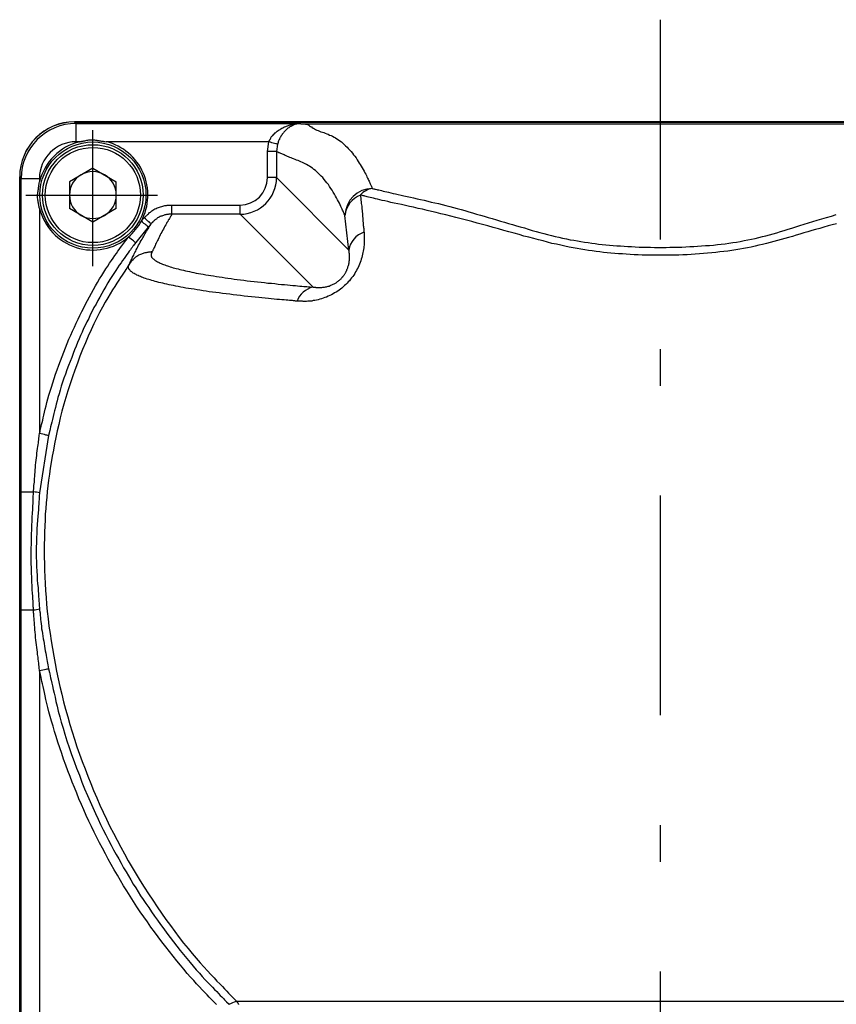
# Model space of a CAD drawing. Extents: x 33 to 392, y 36 to 266.
# Tile 3 of 11: x 33 to 77, y 101 to 155. Entities that reach past the tile are written whole.
import ezdxf

# ---------------------------------------------------------------- set-up
doc = ezdxf.new("R2010")
doc.units = 0
doc.header["$LTSCALE"] = 2
doc.header["$MEASUREMENT"] = 0
doc.linetypes.add('CENTER', pattern=[13, 6, -3, 1, -3])
doc.layers.add('FFグル-プ-0F-0レイヤ', color=7, linetype='CONTINUOUS')

msp = doc.modelspace()

# ---------------------------------------------------------------- linework, layer by layer
at = {"layer": 'FFグル-プ-0F-0レイヤ', "color": 4, "linetype": 'CENTER'}
for p, q in [((67.53, 155.25), (67.53, 46.5)), ((36.53, 141.78), (36.53, 149.21)), ((32.87, 145.67), (40.06, 145.67))]:
    msp.add_line(p, q, dxfattribs=at)
at = {"layer": 'FFグル-プ-0F-0レイヤ', "color": 7, "linetype": 'CONTINUOUS'}
for p, q in [((99.53, 149.67), (35.53, 149.67)), ((35.53, 149.66), (35.61, 149.58)), ((35.53, 149.66), (99.52, 149.66)), ((35.61, 149.58), (47.68, 149.58)), ((35.61, 148.58), (35.61, 149.58)), ((48.03, 149.56), (87.03, 149.56)), ((35.79, 148.58), (35.61, 148.58)), ((46.14, 148.58), (37.26, 148.58)), ((46.07, 146.62), (46.07, 148.05)), ((46.62, 148.45), (46.57, 148.05)), ((46.57, 148.05), (46.57, 146.62)), ((36.53, 147.14), (37.81, 146.4)), ((32.53, 146.67), (32.53, 57.67)), ((32.53, 57.67), (32.53, 146.66)), ((32.61, 146.58), (32.53, 146.66)), ((32.61, 129.45), (32.61, 146.58)), ((32.61, 146.58), (33.61, 146.58)), ((33.61, 146.58), (33.61, 146.4)), ((37.81, 144.93), (37.81, 146.4)), ((46.57, 146.62), (46.07, 146.62)), ((46.57, 146.62), (50.52, 142.66)), ((33.61, 144.93), (33.61, 132.64)), ((36.53, 144.19), (35.25, 144.93)), ((37.81, 144.93), (36.53, 144.19)), ((40.85, 144.63), (40.85, 145.12)), ((40.85, 145.12), (44.57, 145.12)), ((44.57, 144.63), (44.57, 145.12)), ((39.17, 144.24), (39.33, 144.43)), ((44.57, 144.63), (40.85, 144.63)), ((48.56, 140.64), (44.57, 144.63)), ((50.52, 142.66), (50.3, 144.56)), ((39.55, 143.92), (38.87, 143.07)), ((39.71, 144.1), (39.55, 143.92)), ((38.53, 141.92), (38.53, 141.92)), ((34.1, 132.53), (33.62, 129.4)), ((32.61, 129.45), (33.28, 129.45)), ((32.61, 85.82), (32.61, 123.01)), ((32.61, 123.01), (33.28, 123.01)), ((33.61, 119.68), (33.61, 87.29)), ((44.38, 101.63), (90.68, 101.63))]:
    msp.add_line(p, q, dxfattribs=at)
for points in [[(46.62, 148.45), (46.6, 148.45), (46.57, 148.46), (46.52, 148.47), (46.46, 148.49), (46.39, 148.51), (46.31, 148.53), (46.23, 148.55), (46.14, 148.58), (46.15, 148.6), (46.15, 148.6), (46.16, 148.61), (46.16, 148.62), (46.17, 148.64), (46.18, 148.65), (46.19, 148.67), (46.2, 148.69), (46.21, 148.71), (46.22, 148.73), (46.23, 148.75), (46.25, 148.78), (46.26, 148.8), (46.28, 148.83), (46.3, 148.86), (46.32, 148.89), (46.35, 148.92), (46.38, 148.95), (46.41, 148.99), (46.45, 149.02), (46.49, 149.06), (46.53, 149.09), (46.57, 149.13), (46.61, 149.16), (46.66, 149.19), (46.71, 149.23), (46.76, 149.26), (46.81, 149.29), (46.86, 149.32), (46.91, 149.35), (46.96, 149.37), (47.01, 149.4), (47.07, 149.42), (47.12, 149.44), (47.17, 149.46), (47.22, 149.47), (47.26, 149.49), (47.31, 149.5), (47.35, 149.51), (47.39, 149.52), (47.43, 149.53), (47.46, 149.54), (47.49, 149.54), (47.52, 149.55), (47.55, 149.55), (47.57, 149.56), (47.59, 149.56), (47.61, 149.56), (47.62, 149.57), (47.63, 149.57), (47.64, 149.57), (47.65, 149.57), (47.66, 149.57), (47.66, 149.57), (47.67, 149.57), (47.67, 149.57), (47.67, 149.57), (47.67, 149.57), (47.67, 149.57), (47.68, 149.57), (47.68, 149.58), (47.68, 149.58), (47.68, 149.58), (47.68, 149.58), (47.68, 149.58), (47.68, 149.58), (47.68, 149.58), (47.68, 149.58), (47.68, 149.58), (47.68, 149.58), (47.68, 149.58), (47.68, 149.58), (47.68, 149.58), (47.68, 149.58), (47.68, 149.58), (47.68, 149.58), (47.68, 149.58), (47.68, 149.58), (47.68, 149.58), (47.68, 149.58), (47.68, 149.58), (47.68, 149.58), (47.68, 149.58), (47.68, 149.58), (47.68, 149.58), (47.68, 149.58), (47.68, 149.58), (47.68, 149.58), (47.68, 149.58), (47.68, 149.58), (47.68, 149.58), (47.68, 149.58), (47.68, 149.58), (47.68, 149.58), (47.68, 149.58), (47.68, 149.58), (47.68, 149.58), (47.68, 149.58), (47.68, 149.58), (47.68, 149.58), (47.68, 149.58), (47.69, 149.58), (47.69, 149.58), (47.69, 149.58), (47.69, 149.58), (47.69, 149.58), (47.7, 149.58), (47.7, 149.58), (47.7, 149.58), (47.71, 149.58), (47.71, 149.58), (47.71, 149.58), (47.71, 149.58), (47.72, 149.58), (47.72, 149.58), (47.72, 149.58), (47.72, 149.58), (47.72, 149.58), (47.73, 149.58), (47.73, 149.58), (47.73, 149.58), (47.73, 149.58), (47.73, 149.58), (47.73, 149.58), (47.73, 149.58), (47.73, 149.58), (47.73, 149.58), (47.74, 149.58), (47.74, 149.58), (47.74, 149.58)], [(47.74, 149.58), (47.74, 149.58), (47.74, 149.58), (47.74, 149.58), (47.74, 149.58), (47.74, 149.58), (47.74, 149.58), (47.74, 149.58), (47.73, 149.57), (47.73, 149.57), (47.73, 149.57), (47.73, 149.57), (47.73, 149.57), (47.73, 149.57), (47.72, 149.57), (47.72, 149.57), (47.71, 149.57), (47.71, 149.57), (47.7, 149.56), (47.69, 149.56), (47.67, 149.56), (47.66, 149.55), (47.64, 149.55), (47.62, 149.54), (47.6, 149.54), (47.57, 149.53), (47.55, 149.52), (47.52, 149.51), (47.49, 149.49), (47.45, 149.48), (47.42, 149.46), (47.38, 149.44), (47.34, 149.42), (47.3, 149.4), (47.27, 149.37), (47.23, 149.35), (47.19, 149.32), (47.15, 149.29), (47.11, 149.25), (47.07, 149.22), (47.04, 149.18), (47, 149.14), (46.97, 149.11), (46.94, 149.07), (46.91, 149.03), (46.88, 148.99), (46.85, 148.95), (46.83, 148.92), (46.81, 148.88), (46.78, 148.84), (46.76, 148.81), (46.75, 148.78), (46.73, 148.74), (46.72, 148.71), (46.7, 148.69), (46.69, 148.66), (46.68, 148.63), (46.67, 148.61), (46.66, 148.59), (46.66, 148.57), (46.65, 148.55), (46.65, 148.53), (46.64, 148.52), (46.64, 148.51), (46.63, 148.5), (46.63, 148.49), (46.63, 148.48), (46.63, 148.47), (46.63, 148.46), (46.62, 148.46), (46.62, 148.46), (46.62, 148.45), (46.62, 148.45), (46.62, 148.45)], [(47.74, 149.58), (47.74, 149.58), (47.74, 149.58), (47.74, 149.58), (47.74, 149.58), (47.75, 149.58), (47.75, 149.57), (47.75, 149.57), (47.75, 149.57), (47.76, 149.57), (47.76, 149.57), (47.76, 149.57), (47.77, 149.57), (47.77, 149.57), (47.77, 149.57), (47.78, 149.57), (47.78, 149.57), (47.79, 149.57), (47.79, 149.57), (47.8, 149.57), (47.81, 149.57), (47.81, 149.57), (47.82, 149.57), (47.82, 149.57), (47.83, 149.57), (47.83, 149.57), (47.84, 149.57), (47.85, 149.57), (47.85, 149.57), (47.86, 149.57), (47.86, 149.57), (47.87, 149.57), (47.87, 149.57), (47.88, 149.57), (47.88, 149.57), (47.89, 149.57), (47.89, 149.56), (47.9, 149.56), (47.9, 149.56), (47.9, 149.56), (47.91, 149.56), (47.91, 149.56), (47.92, 149.56), (47.92, 149.56), (47.92, 149.56), (47.93, 149.56), (47.93, 149.56), (47.93, 149.56), (47.94, 149.56), (47.94, 149.56), (47.94, 149.56), (47.94, 149.56), (47.95, 149.56), (47.95, 149.56), (47.95, 149.56), (47.96, 149.56), (47.96, 149.56), (47.96, 149.56), (47.96, 149.56), (47.97, 149.56), (47.97, 149.56), (47.97, 149.56), (47.97, 149.56), (47.98, 149.56), (47.98, 149.56), (47.98, 149.56), (47.98, 149.56), (47.98, 149.56), (47.99, 149.56), (47.99, 149.56), (47.99, 149.56), (47.99, 149.56), (47.99, 149.56), (48, 149.56), (48, 149.56), (48, 149.56), (48, 149.56), (48, 149.56), (48.01, 149.56), (48.01, 149.56), (48.01, 149.56), (48.01, 149.56), (48.01, 149.56), (48.01, 149.56), (48.02, 149.56), (48.02, 149.56), (48.02, 149.56), (48.02, 149.56), (48.02, 149.56), (48.02, 149.56), (48.02, 149.56), (48.02, 149.56), (48.02, 149.56), (48.02, 149.56), (48.02, 149.56), (48.02, 149.56), (48.03, 149.56), (48.03, 149.56), (48.03, 149.56), (48.03, 149.56), (48.03, 149.56), (48.03, 149.56), (48.03, 149.56), (48.03, 149.56)], [(48.03, 149.56), (48.03, 149.56), (48.03, 149.56), (48.03, 149.56), (48.04, 149.56), (48.04, 149.56), (48.05, 149.56), (48.07, 149.56), (48.08, 149.56), (48.1, 149.56), (48.12, 149.56), (48.15, 149.55), (48.18, 149.55), (48.21, 149.54), (48.25, 149.52), (48.29, 149.5), (48.33, 149.48), (48.37, 149.45), (48.42, 149.42), (48.47, 149.39), (48.52, 149.35), (48.58, 149.32), (48.64, 149.28), (48.7, 149.25), (48.77, 149.22), (48.84, 149.19), (48.92, 149.16), (48.99, 149.13), (49.07, 149.1), (49.15, 149.08), (49.23, 149.05), (49.31, 149.02), (49.39, 148.99), (49.47, 148.95), (49.55, 148.92), (49.63, 148.88), (49.71, 148.83), (49.79, 148.79), (49.87, 148.74), (49.95, 148.69), (50.03, 148.63), (50.11, 148.57), (50.19, 148.5), (50.27, 148.43), (50.34, 148.36), (50.42, 148.29), (50.49, 148.21), (50.57, 148.13), (50.64, 148.05), (50.71, 147.96), (50.78, 147.87), (50.84, 147.79), (50.91, 147.7), (50.97, 147.6), (51.03, 147.51), (51.09, 147.42), (51.14, 147.33), (51.2, 147.24), (51.25, 147.15), (51.3, 147.06), (51.35, 146.97), (51.4, 146.89), (51.44, 146.81), (51.48, 146.74), (51.51, 146.67), (51.54, 146.6), (51.57, 146.54), (51.6, 146.48), (51.63, 146.43), (51.65, 146.38), (51.67, 146.33), (51.69, 146.29), (51.7, 146.25), (51.72, 146.21), (51.73, 146.18), (51.75, 146.15), (51.76, 146.13), (51.77, 146.1), (51.78, 146.08), (51.8, 146.03)], [(35.79, 148.58), (35.81, 148.58), (35.83, 148.59), (35.84, 148.59), (35.86, 148.59), (35.88, 148.6), (35.9, 148.6), (35.93, 148.61), (35.96, 148.61), (36, 148.62), (36.04, 148.63), (36.09, 148.64), (36.14, 148.65), (36.2, 148.66), (36.25, 148.67), (36.31, 148.68), (36.37, 148.68), (36.43, 148.68), (36.5, 148.68), (36.56, 148.68), (36.62, 148.68), (36.68, 148.67), (36.74, 148.66), (36.79, 148.65), (36.85, 148.65), (36.9, 148.64), (36.95, 148.63), (37, 148.62), (37.05, 148.61), (37.09, 148.61), (37.12, 148.6), (37.16, 148.6), (37.19, 148.59), (37.26, 148.58)], [(46.57, 148.05), (46.07, 148.05), (46.14, 148.58)], [(50.3, 144.56), (50.27, 144.63), (50.26, 144.66), (50.24, 144.7), (50.22, 144.74), (50.2, 144.79), (50.17, 144.84), (50.15, 144.9), (50.11, 144.97), (50.08, 145.05), (50.04, 145.13), (50, 145.22), (49.95, 145.31), (49.9, 145.41), (49.85, 145.51), (49.79, 145.61), (49.74, 145.72), (49.67, 145.82), (49.61, 145.93), (49.54, 146.03), (49.47, 146.13), (49.4, 146.24), (49.32, 146.33), (49.24, 146.43), (49.17, 146.52), (49.09, 146.62), (49.01, 146.7), (48.93, 146.78), (48.85, 146.86), (48.77, 146.94), (48.69, 147.01), (48.61, 147.07), (48.53, 147.13), (48.45, 147.19), (48.37, 147.24), (48.29, 147.29), (48.21, 147.34), (48.13, 147.38), (48.05, 147.42), (47.98, 147.45), (47.9, 147.49), (47.82, 147.52), (47.74, 147.55), (47.66, 147.58), (47.58, 147.61), (47.5, 147.64), (47.43, 147.67), (47.36, 147.7), (47.29, 147.73), (47.22, 147.76), (47.16, 147.78), (47.1, 147.81), (47.04, 147.83), (46.99, 147.86), (46.94, 147.88), (46.89, 147.9), (46.85, 147.92), (46.8, 147.94), (46.77, 147.96), (46.73, 147.97), (46.7, 147.98), (46.68, 148), (46.65, 148.01), (46.63, 148.02), (46.61, 148.03), (46.57, 148.05)], [(36.53, 147.14), (35.25, 146.4), (35.25, 144.93)], [(33.61, 144.93), (33.61, 144.95), (33.61, 144.96), (33.6, 144.98), (33.6, 145), (33.59, 145.02), (33.59, 145.04), (33.58, 145.07), (33.58, 145.1), (33.57, 145.14), (33.56, 145.18), (33.55, 145.23), (33.54, 145.28), (33.53, 145.34), (33.52, 145.39), (33.52, 145.45), (33.51, 145.51), (33.51, 145.57), (33.51, 145.64), (33.51, 145.7), (33.52, 145.76), (33.52, 145.82), (33.53, 145.88), (33.54, 145.93), (33.55, 145.99), (33.55, 146.04), (33.56, 146.09), (33.57, 146.14), (33.58, 146.18), (33.58, 146.23), (33.59, 146.26), (33.6, 146.3), (33.6, 146.32), (33.61, 146.4)], [(51.8, 146.03), (51.87, 146.01), (51.9, 146.01), (51.94, 146), (51.98, 145.99), (52.04, 145.98), (52.09, 145.96), (52.16, 145.95), (52.23, 145.93), (52.31, 145.91), (52.39, 145.89), (52.49, 145.87), (52.59, 145.84), (52.69, 145.82), (52.81, 145.79), (52.94, 145.76), (53.07, 145.73), (53.21, 145.7), (53.37, 145.67), (53.53, 145.63), (53.7, 145.59), (53.88, 145.55), (54.06, 145.51), (54.25, 145.47), (54.44, 145.43), (54.63, 145.39), (54.83, 145.34), (55.02, 145.29), (55.22, 145.25), (55.42, 145.2), (55.62, 145.15), (55.82, 145.1), (56.03, 145.04), (56.23, 144.99), (56.44, 144.93), (56.65, 144.88), (56.86, 144.82), (57.07, 144.76), (57.28, 144.7), (57.49, 144.63), (57.71, 144.57), (57.92, 144.51), (58.14, 144.44), (58.36, 144.38), (58.58, 144.31), (58.8, 144.25), (59.02, 144.19), (59.24, 144.12), (59.46, 144.06), (59.68, 143.99), (59.89, 143.93), (60.11, 143.87), (60.32, 143.8), (60.54, 143.74), (60.75, 143.68), (60.96, 143.63), (61.17, 143.57), (61.38, 143.52), (61.59, 143.46), (61.79, 143.41), (62, 143.36), (62.2, 143.32), (62.41, 143.28), (62.61, 143.23), (62.81, 143.2), (63.01, 143.16), (63.2, 143.13), (63.4, 143.1), (63.59, 143.07), (63.79, 143.04), (63.98, 143.02), (64.17, 142.99), (64.37, 142.97), (64.56, 142.95), (64.76, 142.93), (64.96, 142.92), (65.16, 142.9), (65.36, 142.89), (65.56, 142.87), (65.76, 142.86), (65.97, 142.85), (66.17, 142.84), (66.38, 142.83), (66.59, 142.83), (66.8, 142.82), (67.01, 142.82), (67.22, 142.81), (67.43, 142.81), (67.64, 142.81), (67.86, 142.81), (68.07, 142.82), (68.29, 142.82), (68.5, 142.83), (68.72, 142.83), (68.93, 142.84), (69.15, 142.85), (69.37, 142.86), (69.58, 142.88), (69.8, 142.89), (70.01, 142.91), (70.23, 142.92), (70.44, 142.94), (70.66, 142.96), (70.87, 142.99), (71.08, 143.01), (71.29, 143.04), (71.5, 143.07), (71.71, 143.1), (71.91, 143.14), (72.12, 143.18), (72.32, 143.22), (72.52, 143.26), (72.72, 143.3), (72.92, 143.35), (73.12, 143.4), (73.31, 143.45), (73.51, 143.5), (73.71, 143.55), (73.91, 143.61), (74.11, 143.67), (74.31, 143.73), (74.52, 143.8), (74.73, 143.86), (74.95, 143.93), (75.17, 144), (75.4, 144.07), (75.64, 144.15), (75.88, 144.22), (76.12, 144.3), (76.37, 144.37), (76.63, 144.45), (76.89, 144.52), (77.16, 144.6)], [(51.15, 145.67), (51.16, 145.6), (51.16, 145.57), (51.17, 145.53), (51.17, 145.49), (51.18, 145.44), (51.18, 145.38), (51.19, 145.33), (51.2, 145.26), (51.2, 145.2), (51.21, 145.13), (51.22, 145.06), (51.22, 144.98), (51.23, 144.91), (51.24, 144.83), (51.25, 144.75), (51.26, 144.66), (51.26, 144.58), (51.27, 144.49), (51.28, 144.41), (51.29, 144.32), (51.29, 144.24), (51.3, 144.16), (51.31, 144.08), (51.31, 144.01), (51.32, 143.95), (51.32, 143.89), (51.33, 143.84), (51.33, 143.8), (51.33, 143.76), (51.34, 143.73), (51.34, 143.71), (51.34, 143.69), (51.35, 143.63)], [(77.17, 144.1), (76.93, 144.04), (76.71, 143.98), (76.48, 143.92), (76.26, 143.85), (76.03, 143.79), (75.82, 143.73), (75.6, 143.66), (75.38, 143.6), (75.17, 143.54), (74.96, 143.48), (74.76, 143.41), (74.55, 143.35), (74.35, 143.3), (74.15, 143.24), (73.94, 143.18), (73.74, 143.13), (73.54, 143.08), (73.34, 143.02), (73.13, 142.97), (72.93, 142.93), (72.72, 142.88), (72.51, 142.83), (72.3, 142.79), (72.09, 142.75), (71.88, 142.71), (71.66, 142.68), (71.45, 142.64), (71.23, 142.61), (71.01, 142.58), (70.79, 142.56), (70.57, 142.53), (70.35, 142.51), (70.12, 142.49), (69.9, 142.47), (69.68, 142.45), (69.45, 142.44), (69.22, 142.42), (69, 142.41), (68.77, 142.4), (68.55, 142.39), (68.32, 142.39), (68.1, 142.38), (67.87, 142.38), (67.65, 142.38), (67.43, 142.38), (67.2, 142.38), (66.98, 142.38), (66.76, 142.39), (66.55, 142.39), (66.33, 142.4), (66.11, 142.41), (65.9, 142.42), (65.68, 142.44), (65.47, 142.45), (65.26, 142.46), (65.05, 142.48), (64.84, 142.5), (64.64, 142.52), (64.43, 142.54), (64.23, 142.56), (64.03, 142.59), (63.82, 142.62), (63.62, 142.64), (63.41, 142.68), (63.2, 142.71), (62.99, 142.75), (62.78, 142.79), (62.56, 142.83), (62.33, 142.88), (62.1, 142.93), (61.86, 142.98), (61.62, 143.03), (61.38, 143.09), (61.13, 143.16), (60.88, 143.22), (60.62, 143.29), (60.36, 143.36), (60.09, 143.43), (59.82, 143.51), (59.55, 143.58), (59.27, 143.66), (58.99, 143.74), (58.7, 143.82), (58.41, 143.9), (58.12, 143.98), (57.83, 144.06), (57.53, 144.14), (57.24, 144.22), (56.95, 144.29), (56.66, 144.37), (56.37, 144.44), (56.09, 144.51), (55.82, 144.58), (55.55, 144.65), (55.29, 144.71), (55.04, 144.77), (54.79, 144.83), (54.54, 144.89), (54.3, 144.94), (54.06, 145), (53.84, 145.05), (53.61, 145.1), (53.4, 145.15), (53.2, 145.19), (53, 145.23), (52.82, 145.27), (52.65, 145.31), (52.49, 145.35), (52.34, 145.38), (52.21, 145.41), (52.08, 145.44), (51.97, 145.47), (51.86, 145.5), (51.77, 145.52), (51.68, 145.54), (51.6, 145.56), (51.52, 145.58), (51.46, 145.59), (51.4, 145.61), (51.35, 145.62), (51.3, 145.63), (51.26, 145.64), (51.15, 145.67)], [(39.71, 144.1), (39.7, 144.11), (39.68, 144.13), (39.64, 144.16), (39.6, 144.2), (39.54, 144.25), (39.47, 144.3), (39.4, 144.37), (39.33, 144.43), (39.36, 144.45), (39.37, 144.47), (39.39, 144.48), (39.4, 144.49), (39.42, 144.51), (39.44, 144.53), (39.47, 144.56), (39.49, 144.58), (39.52, 144.61), (39.56, 144.64), (39.59, 144.67), (39.63, 144.71), (39.67, 144.74), (39.71, 144.78), (39.76, 144.81), (39.81, 144.85), (39.86, 144.88), (39.92, 144.91), (39.98, 144.94), (40.04, 144.97), (40.11, 144.99), (40.17, 145.01), (40.23, 145.03), (40.29, 145.05), (40.35, 145.07), (40.4, 145.08), (40.46, 145.09), (40.5, 145.1), (40.55, 145.1), (40.59, 145.11), (40.63, 145.11), (40.66, 145.11), (40.69, 145.11), (40.72, 145.12), (40.74, 145.12), (40.76, 145.12), (40.78, 145.12), (40.8, 145.12), (40.81, 145.12), (40.82, 145.12), (40.85, 145.12)], [(39.55, 143.92), (39.55, 143.93), (39.52, 143.95), (39.49, 143.98), (39.44, 144.02), (39.38, 144.07), (39.32, 144.12), (39.25, 144.18), (39.17, 144.24)], [(40.85, 144.63), (40.84, 144.62), (40.83, 144.62), (40.82, 144.62), (40.81, 144.62), (40.8, 144.62), (40.79, 144.62), (40.77, 144.62), (40.75, 144.62), (40.73, 144.62), (40.71, 144.62), (40.68, 144.62), (40.65, 144.61), (40.62, 144.61), (40.59, 144.61), (40.55, 144.6), (40.51, 144.59), (40.47, 144.58), (40.43, 144.57), (40.38, 144.56), (40.34, 144.54), (40.29, 144.52), (40.24, 144.51), (40.2, 144.49), (40.15, 144.46), (40.11, 144.44), (40.07, 144.42), (40.03, 144.39), (40, 144.36), (39.96, 144.34), (39.93, 144.31), (39.9, 144.29), (39.88, 144.26), (39.85, 144.24), (39.83, 144.22), (39.81, 144.2), (39.79, 144.18), (39.78, 144.16), (39.76, 144.15), (39.75, 144.14), (39.74, 144.13), (39.71, 144.1)], [(40.85, 144.63), (40.84, 144.61), (40.84, 144.6), (40.83, 144.6), (40.83, 144.59), (40.82, 144.57), (40.81, 144.56), (40.8, 144.54), (40.79, 144.52), (40.77, 144.49), (40.75, 144.46), (40.73, 144.42), (40.71, 144.38), (40.68, 144.34), (40.65, 144.29), (40.62, 144.23), (40.58, 144.17), (40.55, 144.11), (40.51, 144.04), (40.47, 143.97), (40.43, 143.89), (40.38, 143.81), (40.34, 143.73), (40.3, 143.65), (40.25, 143.57), (40.21, 143.49), (40.17, 143.41), (40.13, 143.33), (40.09, 143.25), (40.06, 143.18), (40.02, 143.11), (39.99, 143.04), (39.96, 142.98), (39.93, 142.92), (39.91, 142.86), (39.88, 142.81), (39.86, 142.77), (39.84, 142.72), (39.82, 142.69), (39.81, 142.66), (39.8, 142.63), (39.76, 142.56)], [(38.53, 141.92), (38.53, 141.92), (38.54, 141.93), (38.54, 141.93), (38.54, 141.93), (38.54, 141.94), (38.55, 141.95), (38.55, 141.96), (38.56, 141.98), (38.57, 142), (38.58, 142.02), (38.59, 142.05), (38.61, 142.09), (38.63, 142.12), (38.65, 142.17), (38.67, 142.22), (38.7, 142.27), (38.73, 142.33), (38.76, 142.39), (38.79, 142.46), (38.83, 142.53), (38.87, 142.6), (38.9, 142.68), (38.95, 142.76), (38.99, 142.84), (39.03, 142.93), (39.08, 143.01), (39.12, 143.1), (39.17, 143.18), (39.22, 143.26), (39.26, 143.34), (39.31, 143.42), (39.35, 143.5), (39.39, 143.57), (39.43, 143.63), (39.46, 143.69), (39.5, 143.75), (39.53, 143.8), (39.56, 143.85), (39.58, 143.89), (39.6, 143.93), (39.62, 143.96), (39.64, 143.99), (39.66, 144.01), (39.67, 144.03), (39.68, 144.05), (39.69, 144.06), (39.69, 144.07), (39.7, 144.08), (39.71, 144.1)], [(51.35, 143.63), (51.35, 143.6), (51.35, 143.58), (51.35, 143.56), (51.35, 143.54), (51.35, 143.51), (51.35, 143.48), (51.35, 143.45), (51.35, 143.42), (51.36, 143.38), (51.36, 143.33), (51.36, 143.29), (51.36, 143.24), (51.36, 143.18), (51.36, 143.13), (51.36, 143.06), (51.36, 143), (51.35, 142.93), (51.34, 142.85), (51.33, 142.78), (51.32, 142.69), (51.3, 142.61), (51.29, 142.53), (51.27, 142.44), (51.25, 142.35), (51.22, 142.26), (51.19, 142.17), (51.17, 142.08), (51.13, 141.99), (51.1, 141.9), (51.06, 141.81), (51.02, 141.72), (50.98, 141.64), (50.94, 141.55), (50.89, 141.47), (50.84, 141.38), (50.79, 141.3), (50.73, 141.22), (50.67, 141.14), (50.61, 141.07), (50.55, 140.99), (50.49, 140.92), (50.42, 140.85), (50.35, 140.78), (50.29, 140.72), (50.21, 140.65), (50.14, 140.59), (50.06, 140.53), (49.99, 140.48), (49.91, 140.42), (49.83, 140.37), (49.74, 140.32), (49.66, 140.27), (49.57, 140.22), (49.48, 140.18), (49.39, 140.14), (49.3, 140.1), (49.21, 140.07), (49.12, 140.03), (49.02, 140), (48.93, 139.98), (48.84, 139.95), (48.75, 139.93), (48.66, 139.91), (48.57, 139.9), (48.49, 139.88), (48.42, 139.88), (48.34, 139.87), (48.27, 139.87), (48.21, 139.86), (48.14, 139.86), (48.09, 139.86), (48.03, 139.86), (47.99, 139.87), (47.94, 139.87), (47.9, 139.87), (47.86, 139.87), (47.83, 139.87), (47.8, 139.87), (47.78, 139.87), (47.76, 139.87), (47.7, 139.88)], [(34.1, 132.53), (34.09, 132.53), (34.06, 132.54), (34.02, 132.55), (33.96, 132.56), (33.88, 132.58), (33.8, 132.6), (33.71, 132.62), (33.61, 132.64), (33.64, 132.76), (33.65, 132.81), (33.67, 132.88), (33.69, 132.95), (33.71, 133.04), (33.73, 133.14), (33.76, 133.25), (33.79, 133.37), (33.82, 133.5), (33.85, 133.65), (33.89, 133.8), (33.93, 133.97), (33.97, 134.15), (34.02, 134.34), (34.07, 134.54), (34.13, 134.74), (34.2, 134.96), (34.26, 135.18), (34.34, 135.41), (34.41, 135.65), (34.49, 135.88), (34.58, 136.13), (34.67, 136.37), (34.76, 136.61), (34.85, 136.85), (34.94, 137.09), (35.03, 137.33), (35.13, 137.56), (35.22, 137.79), (35.32, 138.01), (35.42, 138.23), (35.52, 138.45), (35.62, 138.67), (35.72, 138.88), (35.82, 139.09), (35.92, 139.3), (36.03, 139.5), (36.13, 139.71), (36.24, 139.91), (36.35, 140.11), (36.45, 140.31), (36.57, 140.51), (36.68, 140.71), (36.79, 140.9), (36.9, 141.09), (37.02, 141.28), (37.13, 141.46), (37.24, 141.63), (37.34, 141.79), (37.44, 141.95), (37.54, 142.09), (37.64, 142.23), (37.73, 142.36), (37.82, 142.48), (37.9, 142.6), (37.97, 142.7), (38.04, 142.8), (38.11, 142.89), (38.17, 142.97), (38.22, 143.04), (38.27, 143.11), (38.32, 143.16), (38.35, 143.21), (38.38, 143.26), (38.47, 143.37)], [(38.87, 143.07), (38.86, 143.08), (38.83, 143.09), (38.8, 143.12), (38.75, 143.16), (38.69, 143.21), (38.62, 143.26), (38.55, 143.31), (38.47, 143.37)], [(38.87, 143.07), (38.81, 142.99), (38.78, 142.96), (38.75, 142.92), (38.72, 142.87), (38.68, 142.81), (38.63, 142.75), (38.58, 142.68), (38.52, 142.6), (38.46, 142.51), (38.39, 142.42), (38.32, 142.32), (38.24, 142.21), (38.15, 142.1), (38.07, 141.97), (37.97, 141.84), (37.88, 141.7), (37.78, 141.55), (37.68, 141.39), (37.57, 141.22), (37.46, 141.05), (37.35, 140.87), (37.24, 140.68), (37.13, 140.49), (37.02, 140.3), (36.91, 140.1), (36.8, 139.91), (36.7, 139.71), (36.59, 139.52), (36.49, 139.32), (36.39, 139.13), (36.3, 138.93), (36.2, 138.74), (36.11, 138.55), (36.02, 138.37), (35.94, 138.18), (35.86, 137.99), (35.78, 137.81), (35.69, 137.62), (35.61, 137.42), (35.53, 137.22), (35.45, 137.02), (35.37, 136.8), (35.28, 136.58), (35.2, 136.35), (35.11, 136.12), (35.03, 135.89), (34.95, 135.66), (34.87, 135.44), (34.8, 135.22), (34.74, 135.01), (34.68, 134.81), (34.62, 134.61), (34.57, 134.42), (34.52, 134.24), (34.48, 134.06), (34.44, 133.89), (34.4, 133.73), (34.36, 133.57), (34.32, 133.41), (34.28, 133.27), (34.25, 133.13), (34.22, 133.01), (34.19, 132.9), (34.17, 132.8), (34.1, 132.53)], [(39.76, 142.56), (39.76, 142.56), (39.76, 142.56), (39.76, 142.56), (39.75, 142.56), (39.75, 142.56), (39.75, 142.56), (39.74, 142.56), (39.73, 142.56), (39.72, 142.56), (39.71, 142.56), (39.7, 142.55), (39.68, 142.55), (39.67, 142.55), (39.65, 142.55), (39.62, 142.55), (39.6, 142.55), (39.57, 142.55), (39.54, 142.54), (39.51, 142.54), (39.48, 142.53), (39.44, 142.52), (39.4, 142.52), (39.36, 142.51), (39.32, 142.49), (39.27, 142.48), (39.22, 142.46), (39.18, 142.44), (39.13, 142.42), (39.08, 142.4), (39.03, 142.38), (38.98, 142.35), (38.94, 142.32), (38.9, 142.29), (38.86, 142.27), (38.82, 142.24), (38.79, 142.21), (38.76, 142.18), (38.73, 142.15), (38.71, 142.12), (38.68, 142.09), (38.66, 142.07), (38.64, 142.05), (38.62, 142.03), (38.61, 142.01), (38.59, 141.99), (38.58, 141.97), (38.57, 141.96), (38.56, 141.95), (38.53, 141.92)], [(39.76, 142.56), (39.76, 142.54), (39.75, 142.54), (39.75, 142.53), (39.75, 142.53), (39.75, 142.52), (39.74, 142.51), (39.74, 142.5), (39.73, 142.48), (39.73, 142.47), (39.72, 142.46), (39.72, 142.44), (39.71, 142.43), (39.71, 142.41), (39.71, 142.39), (39.71, 142.37), (39.71, 142.35), (39.72, 142.33), (39.73, 142.31), (39.74, 142.28), (39.76, 142.26), (39.78, 142.23), (39.8, 142.21), (39.83, 142.18), (39.86, 142.16), (39.89, 142.13), (39.93, 142.1), (39.97, 142.08), (40.01, 142.05), (40.06, 142.03), (40.11, 142), (40.16, 141.98), (40.21, 141.95), (40.27, 141.93), (40.33, 141.9), (40.39, 141.88), (40.46, 141.85), (40.53, 141.83), (40.6, 141.8), (40.67, 141.78), (40.75, 141.75), (40.83, 141.73), (40.92, 141.7), (41, 141.68), (41.09, 141.66), (41.19, 141.63), (41.28, 141.61), (41.38, 141.58), (41.49, 141.56), (41.59, 141.53), (41.7, 141.51), (41.81, 141.49), (41.93, 141.46), (42.05, 141.44), (42.17, 141.41), (42.3, 141.39), (42.43, 141.37), (42.56, 141.34), (42.7, 141.32), (42.84, 141.29), (42.98, 141.27), (43.13, 141.25), (43.28, 141.22), (43.43, 141.2), (43.59, 141.18), (43.75, 141.15), (43.91, 141.13), (44.08, 141.11), (44.25, 141.08), (44.42, 141.06), (44.6, 141.04), (44.78, 141.02), (44.96, 140.99), (45.15, 140.97), (45.34, 140.95), (45.53, 140.93), (45.72, 140.91), (45.91, 140.89), (46.1, 140.86), (46.29, 140.85), (46.48, 140.83), (46.66, 140.81), (46.83, 140.79), (47, 140.78), (47.16, 140.76), (47.31, 140.75), (47.46, 140.73), (47.6, 140.72), (47.72, 140.71), (47.84, 140.7), (47.95, 140.69), (48.05, 140.68), (48.15, 140.67), (48.23, 140.67), (48.3, 140.66), (48.36, 140.66), (48.41, 140.65), (48.56, 140.64)], [(48.56, 140.64), (48.58, 140.64), (48.59, 140.64), (48.6, 140.64), (48.62, 140.63), (48.63, 140.63), (48.65, 140.63), (48.67, 140.63), (48.69, 140.63), (48.72, 140.62), (48.75, 140.62), (48.77, 140.62), (48.81, 140.62), (48.84, 140.62), (48.88, 140.61), (48.91, 140.61), (48.95, 140.62), (49, 140.62), (49.04, 140.62), (49.09, 140.63), (49.14, 140.63), (49.19, 140.64), (49.24, 140.65), (49.29, 140.66), (49.34, 140.67), (49.39, 140.69), (49.44, 140.7), (49.49, 140.72), (49.54, 140.74), (49.58, 140.76), (49.63, 140.78), (49.67, 140.8), (49.71, 140.82), (49.75, 140.84), (49.78, 140.86), (49.82, 140.88), (49.85, 140.9), (49.88, 140.92), (49.9, 140.94), (49.93, 140.96), (49.96, 140.98), (49.98, 141), (50, 141.02), (50.03, 141.04), (50.05, 141.06), (50.07, 141.08), (50.09, 141.1), (50.11, 141.12), (50.13, 141.14), (50.15, 141.16), (50.16, 141.18), (50.18, 141.2), (50.2, 141.22), (50.21, 141.24), (50.23, 141.26), (50.25, 141.28), (50.26, 141.31), (50.28, 141.33), (50.3, 141.36), (50.31, 141.39), (50.33, 141.42), (50.35, 141.45), (50.37, 141.48), (50.38, 141.52), (50.4, 141.55), (50.41, 141.59), (50.43, 141.63), (50.45, 141.66), (50.46, 141.7), (50.47, 141.75), (50.49, 141.79), (50.5, 141.83), (50.51, 141.88), (50.52, 141.92), (50.53, 141.97), (50.53, 142.01), (50.54, 142.06), (50.55, 142.11), (50.55, 142.15), (50.55, 142.2), (50.56, 142.24), (50.56, 142.28), (50.56, 142.32), (50.55, 142.35), (50.55, 142.39), (50.55, 142.42), (50.55, 142.45), (50.55, 142.48), (50.54, 142.5), (50.54, 142.52), (50.54, 142.55), (50.53, 142.57), (50.53, 142.58), (50.53, 142.6), (50.53, 142.61), (50.53, 142.62), (50.52, 142.64), (50.52, 142.66)], [(38.53, 141.92), (38.45, 141.8), (38.42, 141.74), (38.38, 141.68), (38.33, 141.6), (38.27, 141.52), (38.2, 141.41), (38.13, 141.3), (38.04, 141.17), (37.95, 141.02), (37.84, 140.86), (37.73, 140.68), (37.61, 140.49), (37.48, 140.28), (37.34, 140.05), (37.2, 139.81), (37.05, 139.54), (36.9, 139.26), (36.75, 138.96), (36.59, 138.64), (36.43, 138.3), (36.28, 137.96), (36.12, 137.6), (35.97, 137.23), (35.82, 136.86), (35.68, 136.49), (35.54, 136.11), (35.41, 135.73), (35.28, 135.36), (35.16, 134.98), (35.05, 134.61), (34.94, 134.24), (34.84, 133.87), (34.75, 133.5), (34.66, 133.14), (34.58, 132.78), (34.5, 132.43), (34.43, 132.08), (34.37, 131.73), (34.31, 131.4), (34.25, 131.06), (34.2, 130.74), (34.15, 130.42), (34.11, 130.1), (34.07, 129.79), (34.04, 129.48), (34.01, 129.17), (33.98, 128.86), (33.96, 128.55), (33.93, 128.24), (33.92, 127.91), (33.9, 127.59), (33.89, 127.26), (33.88, 126.92), (33.87, 126.58), (33.87, 126.24), (33.87, 125.89), (33.88, 125.54), (33.89, 125.18), (33.9, 124.81), (33.92, 124.44), (33.94, 124.07), (33.97, 123.69), (34, 123.31), (34.04, 122.92), (34.08, 122.52), (34.13, 122.12), (34.19, 121.72), (34.25, 121.31), (34.32, 120.9), (34.39, 120.48), (34.47, 120.07), (34.55, 119.65), (34.64, 119.24), (34.73, 118.82), (34.83, 118.41), (34.93, 117.99), (35.04, 117.58), (35.16, 117.17), (35.27, 116.75), (35.4, 116.34), (35.53, 115.94), (35.66, 115.53), (35.8, 115.12), (35.95, 114.72), (36.1, 114.32), (36.25, 113.92), (36.41, 113.52), (36.57, 113.13), (36.74, 112.73), (36.91, 112.34), (37.09, 111.95), (37.27, 111.57), (37.46, 111.18), (37.65, 110.8), (37.85, 110.42), (38.05, 110.05), (38.25, 109.67), (38.46, 109.3), (38.67, 108.93), (38.89, 108.57), (39.11, 108.21), (39.34, 107.85), (39.57, 107.49), (39.8, 107.14), (40.04, 106.79), (40.28, 106.44), (40.52, 106.1), (40.77, 105.76), (41.01, 105.43), (41.25, 105.11), (41.49, 104.8), (41.73, 104.51), (41.96, 104.23), (42.18, 103.97), (42.39, 103.73), (42.59, 103.5), (42.79, 103.28), (42.98, 103.08), (43.15, 102.9), (43.31, 102.73), (43.47, 102.57), (43.61, 102.43), (43.73, 102.3), (43.85, 102.18), (43.95, 102.07), (44.04, 101.97), (44.12, 101.89), (44.19, 101.82), (44.38, 101.63)], [(47.7, 139.88), (47.6, 139.88), (47.56, 139.89), (47.5, 139.89), (47.44, 139.9), (47.37, 139.9), (47.28, 139.91), (47.19, 139.92), (47.09, 139.93), (46.98, 139.94), (46.86, 139.95), (46.73, 139.96), (46.59, 139.97), (46.44, 139.99), (46.28, 140), (46.12, 140.02), (45.95, 140.03), (45.77, 140.05), (45.59, 140.07), (45.4, 140.09), (45.2, 140.11), (45, 140.13), (44.8, 140.15), (44.6, 140.18), (44.4, 140.2), (44.2, 140.22), (44.01, 140.25), (43.82, 140.27), (43.62, 140.29), (43.44, 140.32), (43.25, 140.34), (43.07, 140.37), (42.89, 140.39), (42.72, 140.42), (42.55, 140.44), (42.38, 140.47), (42.22, 140.49), (42.06, 140.52), (41.91, 140.54), (41.76, 140.57), (41.61, 140.59), (41.47, 140.62), (41.33, 140.64), (41.19, 140.67), (41.06, 140.7), (40.93, 140.72), (40.81, 140.75), (40.69, 140.77), (40.57, 140.8), (40.46, 140.82), (40.35, 140.85), (40.24, 140.87), (40.13, 140.9), (40.03, 140.93), (39.94, 140.95), (39.84, 140.98), (39.75, 141), (39.66, 141.03), (39.58, 141.06), (39.49, 141.08), (39.41, 141.11), (39.34, 141.13), (39.26, 141.16), (39.19, 141.19), (39.13, 141.22), (39.06, 141.24), (39, 141.27), (38.94, 141.3), (38.89, 141.33), (38.84, 141.35), (38.79, 141.38), (38.74, 141.41), (38.7, 141.44), (38.66, 141.47), (38.62, 141.5), (38.59, 141.52), (38.56, 141.55), (38.54, 141.58), (38.52, 141.61), (38.5, 141.63), (38.49, 141.66), (38.48, 141.68), (38.47, 141.7), (38.47, 141.73), (38.47, 141.75), (38.47, 141.77), (38.48, 141.79), (38.48, 141.8), (38.49, 141.82), (38.49, 141.83), (38.5, 141.85), (38.51, 141.86), (38.51, 141.87), (38.51, 141.88), (38.52, 141.89), (38.52, 141.89), (38.52, 141.9), (38.53, 141.92)], [(33.28, 129.45), (33.29, 129.56), (33.3, 129.61), (33.3, 129.67), (33.31, 129.73), (33.31, 129.81), (33.32, 129.89), (33.33, 129.98), (33.33, 130.08), (33.34, 130.18), (33.35, 130.29), (33.36, 130.41), (33.37, 130.53), (33.38, 130.66), (33.39, 130.79), (33.4, 130.92), (33.42, 131.05), (33.43, 131.18), (33.44, 131.31), (33.46, 131.44), (33.47, 131.57), (33.49, 131.7), (33.5, 131.82), (33.52, 131.93), (33.53, 132.03), (33.55, 132.13), (33.56, 132.21), (33.57, 132.29), (33.58, 132.36), (33.58, 132.42), (33.59, 132.46), (33.6, 132.51), (33.6, 132.54), (33.61, 132.64)], [(32.61, 123.01), (32.61, 123.11), (32.61, 123.15), (32.61, 123.21), (32.61, 123.27), (32.61, 123.35), (32.61, 123.45), (32.61, 123.56), (32.61, 123.68), (32.61, 123.83), (32.61, 123.99), (32.61, 124.17), (32.61, 124.36), (32.61, 124.57), (32.61, 124.8), (32.61, 125.03), (32.61, 125.27), (32.61, 125.52), (32.61, 125.77), (32.61, 126.02), (32.61, 126.28), (32.61, 126.53), (32.61, 126.79), (32.61, 127.03), (32.61, 127.28), (32.61, 127.51), (32.61, 127.74), (32.61, 127.95), (32.61, 128.15), (32.61, 128.34), (32.61, 128.52), (32.61, 128.68), (32.61, 128.82), (32.61, 128.94), (32.61, 129.05), (32.61, 129.14), (32.61, 129.21), (32.61, 129.27), (32.61, 129.32), (32.61, 129.35), (32.61, 129.38), (32.61, 129.45)], [(33.28, 123.01), (33.28, 123.12), (33.27, 123.17), (33.27, 123.23), (33.27, 123.3), (33.26, 123.39), (33.26, 123.49), (33.25, 123.61), (33.24, 123.76), (33.23, 123.92), (33.22, 124.11), (33.21, 124.32), (33.2, 124.54), (33.19, 124.78), (33.18, 125.03), (33.17, 125.29), (33.16, 125.55), (33.16, 125.82), (33.16, 126.09), (33.16, 126.36), (33.17, 126.62), (33.18, 126.88), (33.18, 127.14), (33.19, 127.39), (33.2, 127.63), (33.21, 127.86), (33.22, 128.08), (33.23, 128.29), (33.24, 128.49), (33.25, 128.67), (33.26, 128.83), (33.26, 128.98), (33.27, 129.1), (33.28, 129.45)], [(33.62, 129.4), (33.6, 129.21), (33.6, 129.13), (33.59, 129.04), (33.58, 128.92), (33.57, 128.79), (33.56, 128.65), (33.55, 128.48), (33.54, 128.3), (33.52, 128.11), (33.51, 127.9), (33.49, 127.67), (33.47, 127.44), (33.46, 127.19), (33.45, 126.94), (33.44, 126.68), (33.43, 126.42), (33.43, 126.16), (33.43, 125.89), (33.44, 125.63), (33.45, 125.37), (33.46, 125.12), (33.48, 124.88), (33.49, 124.65), (33.51, 124.43), (33.53, 124.23), (33.54, 124.05), (33.55, 123.88), (33.56, 123.73), (33.57, 123.59), (33.58, 123.48), (33.59, 123.38), (33.6, 123.29), (33.62, 123.06)], [(33.61, 119.68), (33.59, 119.85), (33.59, 119.92), (33.58, 120), (33.57, 120.09), (33.55, 120.2), (33.54, 120.31), (33.53, 120.43), (33.51, 120.56), (33.5, 120.69), (33.48, 120.82), (33.46, 120.96), (33.45, 121.09), (33.43, 121.23), (33.42, 121.36), (33.4, 121.5), (33.39, 121.64), (33.38, 121.78), (33.36, 121.92), (33.35, 122.05), (33.34, 122.19), (33.33, 122.31), (33.32, 122.43), (33.32, 122.54), (33.31, 122.64), (33.3, 122.72), (33.3, 122.79), (33.29, 122.85), (33.29, 122.89), (33.29, 122.93), (33.29, 122.95), (33.29, 122.97), (33.29, 122.98), (33.28, 123.01)], [(33.62, 123.06), (33.62, 123.04), (33.62, 123.03), (33.62, 123.02), (33.62, 123), (33.62, 122.98), (33.63, 122.94), (33.63, 122.9), (33.64, 122.84), (33.64, 122.78), (33.65, 122.69), (33.66, 122.6), (33.67, 122.49), (33.69, 122.37), (33.7, 122.24), (33.72, 122.11), (33.73, 121.98), (33.75, 121.84), (33.77, 121.71), (33.79, 121.57), (33.82, 121.43), (33.84, 121.3), (33.86, 121.17), (33.88, 121.03), (33.91, 120.9), (33.93, 120.77), (33.95, 120.64), (33.97, 120.52), (33.99, 120.4), (34.01, 120.29), (34.03, 120.19), (34.05, 120.09), (34.06, 120.01), (34.1, 119.78)], [(34.1, 119.78), (34.09, 119.78), (34.06, 119.77), (34.02, 119.76), (33.96, 119.75), (33.88, 119.74), (33.8, 119.72), (33.71, 119.7), (33.61, 119.68)], [(43.28, 101.45), (43.2, 101.53), (43.11, 101.63), (43, 101.73), (42.89, 101.85), (42.77, 101.97), (42.64, 102.11), (42.5, 102.25), (42.36, 102.41), (42.2, 102.58), (42.04, 102.76), (41.86, 102.95), (41.68, 103.15), (41.5, 103.37), (41.31, 103.6), (41.11, 103.84), (40.91, 104.09), (40.71, 104.34), (40.51, 104.6), (40.3, 104.87), (40.1, 105.14), (39.9, 105.41), (39.7, 105.68), (39.51, 105.96), (39.31, 106.23), (39.12, 106.51), (38.94, 106.79), (38.75, 107.08), (38.57, 107.36), (38.39, 107.65), (38.21, 107.93), (38.04, 108.22), (37.87, 108.51), (37.7, 108.8), (37.53, 109.1), (37.37, 109.39), (37.21, 109.68), (37.05, 109.98), (36.9, 110.28), (36.75, 110.57), (36.6, 110.87), (36.46, 111.17), (36.31, 111.47), (36.17, 111.77), (36.04, 112.08), (35.9, 112.38), (35.77, 112.68), (35.65, 112.99), (35.52, 113.3), (35.4, 113.6), (35.28, 113.91), (35.16, 114.22), (35.05, 114.53), (34.93, 114.85), (34.83, 115.16), (34.72, 115.47), (34.62, 115.78), (34.52, 116.08), (34.43, 116.37), (34.35, 116.65), (34.27, 116.93), (34.2, 117.19), (34.13, 117.44), (34.07, 117.68), (34.01, 117.9), (33.96, 118.11), (33.92, 118.31), (33.88, 118.49), (33.84, 118.66), (33.81, 118.82), (33.77, 118.96), (33.74, 119.09), (33.72, 119.21), (33.7, 119.31), (33.68, 119.4), (33.66, 119.48), (33.61, 119.68)], [(34.1, 119.78), (34.15, 119.59), (34.17, 119.51), (34.19, 119.41), (34.21, 119.3), (34.25, 119.17), (34.28, 119.01), (34.32, 118.85), (34.36, 118.66), (34.41, 118.46), (34.46, 118.23), (34.51, 118), (34.58, 117.74), (34.64, 117.47), (34.72, 117.17), (34.8, 116.87), (34.9, 116.54), (35, 116.21), (35.11, 115.85), (35.23, 115.48), (35.36, 115.11), (35.5, 114.73), (35.64, 114.35), (35.79, 113.97), (35.93, 113.59), (36.08, 113.23), (36.23, 112.87), (36.38, 112.53), (36.52, 112.21), (36.67, 111.89), (36.81, 111.58), (36.95, 111.28), (37.1, 110.99), (37.24, 110.71), (37.38, 110.43), (37.52, 110.16), (37.66, 109.9), (37.8, 109.65), (37.94, 109.4), (38.08, 109.16), (38.21, 108.92), (38.34, 108.69), (38.48, 108.47), (38.61, 108.25), (38.74, 108.03), (38.87, 107.82), (39, 107.6), (39.14, 107.39), (39.28, 107.18), (39.43, 106.96), (39.58, 106.74), (39.73, 106.51), (39.89, 106.28), (40.06, 106.05), (40.23, 105.81), (40.4, 105.58), (40.57, 105.34), (40.75, 105.1), (40.93, 104.87), (41.12, 104.63), (41.3, 104.4), (41.48, 104.18), (41.66, 103.96), (41.84, 103.74), (42.01, 103.54), (42.18, 103.34), (42.35, 103.16), (42.5, 102.98), (42.65, 102.82), (42.8, 102.66), (42.94, 102.52), (43.06, 102.39), (43.18, 102.26), (43.3, 102.15), (43.4, 102.04), (43.49, 101.94), (43.58, 101.86), (43.66, 101.78), (43.72, 101.71), (43.78, 101.65), (43.83, 101.6), (43.97, 101.46)], [(43.97, 101.46), (43.96, 101.45)], [(44.5, 101.44), (44.5, 101.46), (44.49, 101.47), (44.49, 101.49), (44.48, 101.5), (44.47, 101.51), (44.46, 101.53), (44.45, 101.54), (44.44, 101.55), (44.43, 101.56), (44.43, 101.57), (44.42, 101.58), (44.41, 101.59), (44.4, 101.6), (44.4, 101.61), (44.39, 101.61), (44.39, 101.62), (44.39, 101.62), (44.38, 101.63)]]:
    msp.add_lwpolyline(points, dxfattribs=at)
for radius in [2.9, 2.75, 2.6]:
    msp.add_circle((36.53, 145.67), radius, dxfattribs=at)
for centre, radius, start, end in [((35.53, 146.66), 3.001, 90.0087, -180.0087), ((35.53, 146.67), 3, 90, 180), ((35.61, 146.58), 3, 90.0087, 179.9913), ((35.61, 146.58), 2.001, 90.0087, -180.0087), ((36.53, 145.67), 3.005, 104.23, 165.77), ((36.53, 145.67), 3.005, 331.764, 75.77), ((36.53, 145.67), 1.28, 60, 120), ((36.53, 145.67), 1.28, 120, 180), ((36.53, 145.67), 1.28, 360, 420), ((44.56, 146.63), 1.511, 270.2176, -0.2176), ((44.56, 146.63), 2.008, 270.2176, -0.2176), ((51.82, 144.52), 1.513, 90.689, 178.321), ((52.03, 144.87), 1.19, 101.24, 137.514), ((36.53, 145.67), 1.28, 180, 240), ((36.53, 145.67), 1.28, 300, 0), ((51.64, 144.42), 1.339, 111.115, 173.839), ((36.53, 145.67), 3.005, 194.23, 310.297), ((36.53, 145.67), 1.28, 240, 300), ((36.53, 145.67), 3.005, 310.297, 331.764), ((51.73, 142.47), 1.23, 108.429, 170.753), ((48.78, 139.52), 1.137, 101.329, 162.017), ((33.13, 127.3), 2.154, 76.894, 85.842), ((33.13, 125.22), 2.218, 274.034, 282.725), ((-22.59, 258.09), 170.181, 293.02199, 293.172)]:
    msp.add_arc(centre, radius, start, end, dxfattribs=at)

doc.saveas('drawing.dxf')
